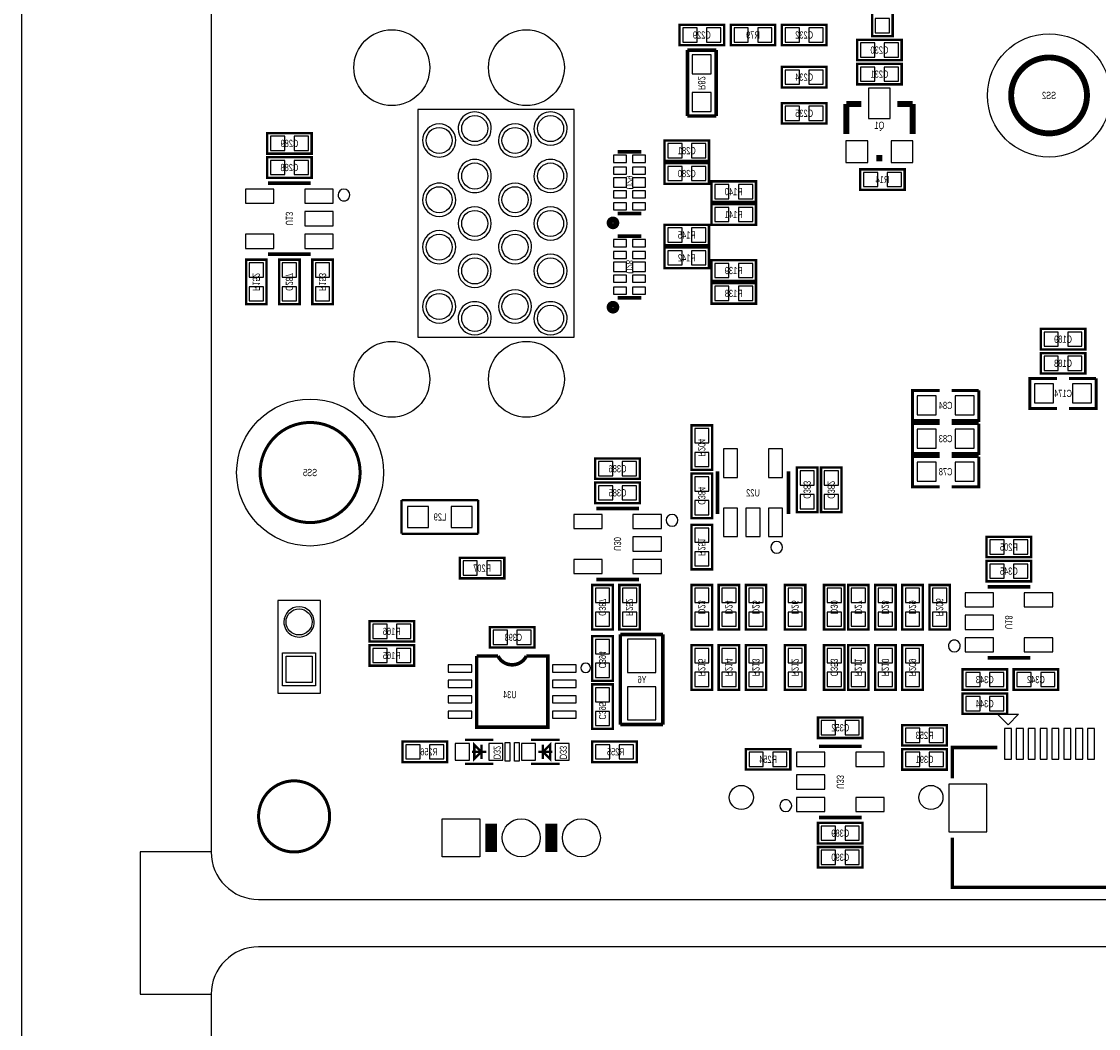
# Model space of a CAD drawing. Extents: x -8 to 119, y -73 to 71.
# Tile 2 of 8: x -8 to 37, y -5 to 37. Entities that reach past the tile are written whole.
import ezdxf
from ezdxf.enums import TextEntityAlignment as Align

# ---------------------------------------------------------------- set-up
doc = ezdxf.new("R2010")
doc.units = 0
for name, color, linetype in [('BG_OUTLINE', 12, 'CONTINUOUS'), ('PG_SILKSCREEN_BOTTOM', 150, 'CONTINUOUS'), ('PIN_BOTTOM', 202, 'CONTINUOUS'), ('RD_SILKSCREEN_BOTTOM', 122, 'CONTINUOUS')]:
    doc.layers.add(name, color=color, linetype=linetype)

msp = doc.modelspace()

# ---------------------------------------------------------------- linework, layer by layer
at = {"layer": 'BG_OUTLINE'}
msp.add_lwpolyline([(0, 68.999989), (-2.999994, 68.999989), (-2.999994, 70.999985), (-6.999986, 70.999985, 0.414214), (-7.999984, 69.999987), (-7.999984, -71.999983, 0.414214), (-6.999986, -72.999981), (-2.999994, -72.999981), (-2.999994, -70.999985), (0, -70.999985)], format="xyb", dxfattribs=at)
for points in [[(80.99999, 70.500011, 0.414212), (80.499991, 71.00001), (1.999996, 71.00001, 0.414215), (0, 68.999989), (0, 1.999996, 0.414212), (1.999996, 0), (109.000011, 0, 0.414212), (111.000007, 1.999996), (111.000007, 68.999989, 0.414214), (109.000011, 71.00001), (83.500011, 71.00001, 0.414213), (83.000012, 70.500011), (83.000012, 66.999993, -0.414217), (81.999988, 65.999995, -0.41421), (80.99999, 66.999993)], [(30.000016, -72.500007, 0.414212), (30.500015, -73.000006), (109.000011, -73.000006, 0.414215), (111.000007, -70.999985), (111.000007, -3.999992, 0.414212), (109.000011, -1.999996), (1.999996, -1.999996, 0.414212), (0, -3.999992), (0, -70.999985, 0.414214), (1.999996, -73.000006), (27.499996, -73.000006, 0.414213), (27.999995, -72.500007), (27.999995, -68.999989, -0.414217), (29.000018, -67.999991, -0.41421), (30.000016, -68.999989)]]:
    msp.add_lwpolyline(points, format="xyb", close=True, dxfattribs=at)
at = {"layer": 'BG_OUTLINE', "const_width": 0.127}
msp.add_lwpolyline([(4.99999, 3.499993, 0.999996), (2.000021, 3.500018, 1.000004), (4.99999, 3.499993)], format="xyb", dxfattribs=at)
msp.add_lwpolyline([(4.99999, 3.499993, 0.999996), (2.000021, 3.500018, 1.000004), (4.99999, 3.499993)], format="xyb", dxfattribs=at)
at = {"layer": 'BG_OUTLINE'}
msp.add_lwpolyline([(0, 1.999996), (-2.999994, 1.999996), (-2.999994, -3.999992), (0, -3.999992)], dxfattribs=at)
at = {"layer": 'PG_SILKSCREEN_BOTTOM'}
for points, const_width in [([(28.7528, 36.3982), (28.7528, 38.2778), (27.8892, 38.2778), (27.8892, 36.3982), (28.7528, 36.3982)], 0.1016), ([(21.6408, 36.8808), (19.7612, 36.8808), (19.7612, 36.0172), (21.6408, 36.0172), (21.6408, 36.8808)], 0.1016), ([(21.9202, 36.0172), (23.7998, 36.0172), (23.7998, 36.8808), (21.9202, 36.8808), (21.9202, 36.0172)], 0.1016), ([(24.0792, 36.0172), (25.9588, 36.0172), (25.9588, 36.8808), (24.0792, 36.8808), (24.0792, 36.0172)], 0.1016), ([(27.2542, 35.3822), (29.1338, 35.3822), (29.1338, 36.2458), (27.2542, 36.2458), (27.2542, 35.3822)], 0.1016), ([(21.3106, 35.814), (20.0914, 35.814)], 0.1524), ([(20.0914, 35.814), (20.0914, 33.0327)], 0.1524), ([(21.3106, 33.0327), (21.3106, 35.814)], 0.1524), ([(24.0792, 34.2392), (25.9588, 34.2392), (25.9588, 35.1028), (24.0792, 35.1028), (24.0792, 34.2392)], 0.1016), ([(27.2542, 34.3662), (29.1338, 34.3662), (29.1338, 35.2298), (27.2542, 35.2298), (27.2542, 34.3662)], 0.1016), ([(24.0792, 32.7152), (25.9588, 32.7152), (25.9588, 33.5788), (24.0792, 33.5788), (24.0792, 32.7152)], 0.1016), ([(27.432, 33.5407), (26.797, 33.5407)], 0.254), ([(26.797, 33.5407), (26.797, 32.2707)], 0.254), ([(28.956, 33.5407), (29.591, 33.5407)], 0.254), ([(29.591, 33.5407), (29.591, 32.2707)], 0.254), ([(20.0914, 33.0327), (21.3106, 33.0327)], 0.1524), ([(4.2418, 32.3088), (2.3622, 32.3088), (2.3622, 31.4452), (4.2418, 31.4452), (4.2418, 32.3088)], 0.1016), ([(19.1262, 31.1404), (21.0058, 31.1404), (21.0058, 32.004), (19.1262, 32.004), (19.1262, 31.1404)], 0.1016), ([(18.153126, 31.525972), (17.152874, 31.525972)], 0.150114), ([(28.321, 31.2547), (28.067, 31.2547)], 0.254), ([(4.2418, 31.2928), (2.3622, 31.2928), (2.3622, 30.4292), (4.2418, 30.4292), (4.2418, 31.2928)], 0.1016), ([(19.1262, 30.1752), (21.0058, 30.1752), (21.0058, 31.0388), (19.1262, 31.0388), (19.1262, 30.1752)], 0.1016), ([(29.2608, 30.7848), (27.3812, 30.7848), (27.3812, 29.9212), (29.2608, 29.9212), (29.2608, 30.7848)], 0.1016), ([(4.201998, 30.201997), (2.402002, 30.201997)], 0.150012), ([(21.1074, 29.4132), (22.987, 29.4132), (22.987, 30.2768), (21.1074, 30.2768), (21.1074, 29.4132)], 0.1016), ([(21.1074, 28.448), (22.987, 28.448), (22.987, 29.3116), (21.1074, 29.3116), (21.1074, 28.448)], 0.1016), ([(18.153126, 28.926028), (17.152874, 28.926028)], 0.150114), ([(19.1262, 27.5844), (21.0058, 27.5844), (21.0058, 28.448), (19.1262, 28.448), (19.1262, 27.5844)], 0.1016), ([(18.153126, 27.969972), (17.152874, 27.969972)], 0.150114), ([(2.402002, 27.202003), (4.201998, 27.202003)], 0.150012), ([(19.1262, 26.6192), (21.0058, 26.6192), (21.0058, 27.4828), (19.1262, 27.4828), (19.1262, 26.6192)], 0.1016), ([(2.3368, 25.0952), (2.3368, 26.9748), (1.4732, 26.9748), (1.4732, 25.0952), (2.3368, 25.0952)], 0.1016), ([(2.8702, 26.9748), (2.8702, 25.0952), (3.7338, 25.0952), (3.7338, 26.9748), (2.8702, 26.9748)], 0.1016), ([(4.2672, 26.9748), (4.2672, 25.0952), (5.1308, 25.0952), (5.1308, 26.9748), (4.2672, 26.9748)], 0.1016), ([(21.1074, 26.0858), (22.987, 26.0858), (22.987, 26.9494), (21.1074, 26.9494), (21.1074, 26.0858)], 0.1016), ([(21.1074, 25.119838), (22.987, 25.119838), (22.987, 25.983438), (21.1074, 25.983438), (21.1074, 25.119838)], 0.1016), ([(18.153126, 25.370028), (17.152874, 25.370028)], 0.150114), ([(36.8808, 24.0538), (35.0012, 24.0538), (35.0012, 23.1902), (36.8808, 23.1902), (36.8808, 24.0538)], 0.1016), ([(36.8808, 23.0378), (35.0012, 23.0378), (35.0012, 22.1742), (36.8808, 22.1742), (36.8808, 23.0378)], 0.1016), ([(35.687, 21.971), (34.544, 21.971), (34.544, 20.701), (35.687, 20.701)], 0.127), ([(36.195, 20.701), (37.338, 20.701), (37.338, 21.971)], 0.127), ([(37.338, 21.971), (36.195, 21.971)], 0.127), ([(30.734, 21.463), (29.591, 21.463), (29.591, 20.193), (30.734, 20.193)], 0.127), ([(31.242, 20.193), (32.385, 20.193), (32.385, 21.463)], 0.127), ([(32.385, 21.463), (31.242, 21.463)], 0.127), ([(20.2692, 19.9898), (20.2692, 18.1102), (21.1328, 18.1102), (21.1328, 19.9898), (20.2692, 19.9898)], 0.1016), ([(30.734, 20.066), (29.591, 20.066), (29.591, 18.796), (30.734, 18.796)], 0.127), ([(31.242, 18.796), (32.385, 18.796), (32.385, 20.066)], 0.127), ([(32.385, 20.066), (31.242, 20.066)], 0.127), ([(18.0848, 18.5928), (16.2052, 18.5928), (16.2052, 17.7292), (18.0848, 17.7292), (18.0848, 18.5928)], 0.1016), ([(30.734, 18.669), (29.591, 18.669), (29.591, 17.399), (30.734, 17.399)], 0.127), ([(31.242, 17.399), (32.385, 17.399), (32.385, 18.669)], 0.127), ([(32.385, 18.669), (31.242, 18.669)], 0.127), ([(25.5778, 16.3322), (25.5778, 18.2118), (24.7142, 18.2118), (24.7142, 16.3322), (25.5778, 16.3322)], 0.1016), ([(26.5938, 16.3322), (26.5938, 18.2118), (25.7302, 18.2118), (25.7302, 16.3322), (26.5938, 16.3322)], 0.1016), ([(20.2692, 17.9578), (20.2692, 16.0782), (21.1328, 16.0782), (21.1328, 17.9578), (20.2692, 17.9578)], 0.1016), ([(21.360003, 18.044998), (21.360003, 16.245002)], 0.150012), ([(24.359997, 16.245002), (24.359997, 18.044998)], 0.150012), ([(18.0848, 17.5768), (16.2052, 17.5768), (16.2052, 16.7132), (18.0848, 16.7132), (18.0848, 17.5768)], 0.1016), ([(11.270869, 16.8402), (8.032877, 16.8402)], 0.100076), ([(8.032877, 16.8402), (8.032877, 15.4178)], 0.100076), ([(11.270869, 15.4178), (11.270869, 16.8402)], 0.100076), ([(18.044998, 16.485997), (16.245002, 16.485997)], 0.150012), ([(8.032877, 15.4178), (11.270869, 15.4178)], 0.100076), ([(21.1328, 13.9192), (21.1328, 15.7988), (20.2692, 15.7988), (20.2692, 13.9192), (21.1328, 13.9192)], 0.1016), ([(32.7152, 14.4272), (34.5948, 14.4272), (34.5948, 15.2908), (32.7152, 15.2908), (32.7152, 14.4272)], 0.1016), ([(10.4902, 13.5382), (12.3698, 13.5382), (12.3698, 14.4018), (10.4902, 14.4018), (10.4902, 13.5382)], 0.1016), ([(34.5948, 14.2748), (32.7152, 14.2748), (32.7152, 13.4112), (34.5948, 13.4112), (34.5948, 14.2748)], 0.1016), ([(16.0782, 13.2588), (16.0782, 11.3792), (16.9418, 11.3792), (16.9418, 13.2588), (16.0782, 13.2588)], 0.1016), ([(16.245002, 13.486003), (18.044998, 13.486003)], 0.150012), ([(17.2212, 13.2588), (17.2212, 11.3792), (18.0848, 11.3792), (18.0848, 13.2588), (17.2212, 13.2588)], 0.1016), ([(20.2692, 13.2588), (20.2692, 11.3792), (21.1328, 11.3792), (21.1328, 13.2588), (20.2692, 13.2588)], 0.1016), ([(21.4122, 13.2588), (21.4122, 11.3792), (22.2758, 11.3792), (22.2758, 13.2588), (21.4122, 13.2588)], 0.1016), ([(22.5552, 13.2588), (22.5552, 11.3792), (23.4188, 11.3792), (23.4188, 13.2588), (22.5552, 13.2588)], 0.1016), ([(24.2062, 13.2588), (24.2062, 11.3792), (25.0698, 11.3792), (25.0698, 13.2588), (24.2062, 13.2588)], 0.1016), ([(25.8572, 13.2588), (25.8572, 11.3792), (26.7208, 11.3792), (26.7208, 13.2588), (25.8572, 13.2588)], 0.1016), ([(26.8732, 13.2588), (26.8732, 11.3792), (27.7368, 11.3792), (27.7368, 13.2588), (26.8732, 13.2588)], 0.1016), ([(28.0162, 13.2588), (28.0162, 11.3792), (28.8798, 11.3792), (28.8798, 13.2588), (28.0162, 13.2588)], 0.1016), ([(29.1592, 13.2588), (29.1592, 11.3792), (30.0228, 11.3792), (30.0228, 13.2588), (29.1592, 13.2588)], 0.1016), ([(30.3022, 13.2588), (30.3022, 11.3792), (31.1658, 11.3792), (31.1658, 13.2588), (30.3022, 13.2588)], 0.1016), ([(34.554998, 13.183997), (32.755002, 13.183997)], 0.150012), ([(8.5598, 11.7348), (6.6802, 11.7348), (6.6802, 10.8712), (8.5598, 10.8712), (8.5598, 11.7348)], 0.1016), ([(11.7602, 10.6172), (13.6398, 10.6172), (13.6398, 11.4808), (11.7602, 11.4808), (11.7602, 10.6172)], 0.1016), ([(16.9418, 9.2202), (16.9418, 11.0998), (16.0782, 11.0998), (16.0782, 9.2202), (16.9418, 9.2202)], 0.1016), ([(19.06016, 11.17092), (17.26184, 11.17092)], 0.14986), ([(17.26184, 11.17092), (17.26184, 7.37108)], 0.14986), ([(19.06016, 7.37108), (19.06016, 11.17092)], 0.14986), ([(8.5598, 10.7188), (6.6802, 10.7188), (6.6802, 9.8552), (8.5598, 9.8552), (8.5598, 10.7188)], 0.1016), ([(21.1328, 8.8392), (21.1328, 10.7188), (20.2692, 10.7188), (20.2692, 8.8392), (21.1328, 8.8392)], 0.1016), ([(22.2758, 8.8392), (22.2758, 10.7188), (21.4122, 10.7188), (21.4122, 8.8392), (22.2758, 8.8392)], 0.1016), ([(23.4188, 8.8392), (23.4188, 10.7188), (22.5552, 10.7188), (22.5552, 8.8392), (23.4188, 8.8392)], 0.1016), ([(25.0698, 8.8392), (25.0698, 10.7188), (24.2062, 10.7188), (24.2062, 8.8392), (25.0698, 8.8392)], 0.1016), ([(25.8572, 10.7188), (25.8572, 8.8392), (26.7208, 8.8392), (26.7208, 10.7188), (25.8572, 10.7188)], 0.1016), ([(27.7368, 8.8392), (27.7368, 10.7188), (26.8732, 10.7188), (26.8732, 8.8392), (27.7368, 8.8392)], 0.1016), ([(28.8798, 8.8392), (28.8798, 10.7188), (28.0162, 10.7188), (28.0162, 8.8392), (28.8798, 8.8392)], 0.1016), ([(30.0228, 8.8392), (30.0228, 10.7188), (29.1592, 10.7188), (29.1592, 8.8392), (30.0228, 8.8392)], 0.1016), ([(11.200003, 10.262997), (11.200003, 7.263003), (14.199997, 7.263003), (14.199997, 10.262997), (13.299999, 10.262997)], 0.150012), ([(12.100001, 10.262997), (11.200003, 10.262997)], 0.150012), ([(32.755002, 10.184003), (34.554998, 10.184003)], 0.150012), ([(33.5788, 9.7028), (31.6992, 9.7028), (31.6992, 8.8392), (33.5788, 8.8392), (33.5788, 9.7028)], 0.1016), ([(33.8582, 8.8392), (35.7378, 8.8392), (35.7378, 9.7028), (33.8582, 9.7028), (33.8582, 8.8392)], 0.1016), ([(16.0782, 9.0678), (16.0782, 7.1882), (16.9418, 7.1882), (16.9418, 9.0678), (16.0782, 9.0678)], 0.1016), ([(33.5788, 8.6868), (31.6992, 8.6868), (31.6992, 7.8232), (33.5788, 7.8232), (33.5788, 8.6868)], 0.1016), ([(17.26184, 7.37108), (19.06016, 7.37108)], 0.14986), ([(25.6032, 6.8072), (27.4828, 6.8072), (27.4828, 7.6708), (25.6032, 7.6708), (25.6032, 6.8072)], 0.1016), ([(31.0388, 7.350811), (29.1592, 7.350811), (29.1592, 6.487211), (31.0388, 6.487211), (31.0388, 7.350811)], 0.1016), ([(8.0772, 5.7912), (9.9568, 5.7912), (9.9568, 6.6548), (8.0772, 6.6548), (8.0772, 5.7912)], 0.1016), ([(11.902999, 6.722999), (10.703001, 6.722999)], 0.1), ([(11.103, 6.522999), (11.403, 6.223), (11.103, 5.923001), (11.103, 6.522999)], 0.1), ([(11.403, 6.522999), (11.403, 5.923001)], 0.1), ([(13.497001, 6.722999), (14.696999, 6.722999)], 0.1), ([(14.297, 5.923001), (13.997, 6.223), (14.297, 6.522999), (14.297, 5.923001)], 0.1), ([(13.997, 5.923001), (13.997, 6.522999)], 0.1), ([(17.9578, 6.6548), (16.0782, 6.6548), (16.0782, 5.7912), (17.9578, 5.7912), (17.9578, 6.6548)], 0.1016), ([(24.4348, 6.339789), (22.5552, 6.339789), (22.5552, 5.476189), (24.4348, 5.476189), (24.4348, 6.339789)], 0.1016), ([(27.442998, 6.452997), (25.643002, 6.452997)], 0.150012), ([(29.1592, 5.471211), (31.0388, 5.471211), (31.0388, 6.334811), (29.1592, 6.334811), (29.1592, 5.471211)], 0.1016), ([(31.270042, 5.108042), (31.270042, 6.408039), (33.170063, 6.408039)], 0.150012), ([(11.602999, 6.223), (11.003001, 6.223)], 0.1), ([(13.797001, 6.223), (14.396999, 6.223)], 0.1), ([(11.902999, 5.723001), (10.703001, 5.723001)], 0.1), ([(13.497001, 5.723001), (14.696999, 5.723001)], 0.1), ([(11.811, 3.199994), (11.811, 1.999996)], 0.499999), ([(14.351, 3.199994), (14.351, 1.999996)], 0.499999), ([(25.6032, 2.3622), (27.4828, 2.3622), (27.4828, 3.2258), (25.6032, 3.2258), (25.6032, 2.3622)], 0.1016), ([(25.643002, 3.453003), (27.442998, 3.453003)], 0.150012), ([(31.270042, 2.608047), (31.270042, 0.508051), (47.47006, 0.508051), (47.47006, 2.608047)], 0.150012), ([(25.6032, 1.3462), (27.4828, 1.3462), (27.4828, 2.2098), (25.6032, 2.2098), (25.6032, 1.3462)], 0.1016)]:
    msp.add_lwpolyline(points, dxfattribs=dict(at, const_width=const_width))
for points, const_width in [([(36.951412, 33.899704, 1.000004), (33.751418, 33.899704, 0.999996), (36.951412, 33.899704)], 0.250012), ([(17.094454, 28.526003, 0.999976), (16.811549, 28.526003, 1.000024), (17.094454, 28.526003)], 0.249936), ([(17.094454, 24.970003, 0.999976), (16.811549, 24.970003, 1.000024), (17.094454, 24.970003)], 0.249936), ([(6.285001, 17.999989, 1), (2.06502, 17.999989, 1), (6.285001, 17.999989)], 0.127), ([(12.100001, 10.262997, 0.618031), (13.299999, 10.262997)], 0.150012)]:
    msp.add_lwpolyline(points, format="xyb", dxfattribs=dict(at, const_width=const_width))
for points in [[(15.32067, 33.301102), (8.720684, 33.301102), (8.720684, 23.701121), (15.32067, 23.701121)], [(2.807894, 8.700008), (4.60789, 8.700008), (4.60789, 12.6), (2.807894, 12.6)], [(4.407891, 10.400005), (4.407891, 9.000007), (3.007893, 9.000007), (3.007893, 10.400005)], [(33.171054, 7.808036), (34.069045, 7.808036), (33.62005, 7.35904)], [(12.602997, 6.622999), (12.602997, 5.823001), (12.402998, 5.823001), (12.402998, 6.622999)], [(12.797003, 5.823001), (12.797003, 6.622999), (12.997002, 6.622999), (12.997002, 5.823001)]]:
    msp.add_lwpolyline(points, close=True, dxfattribs=at)
for points in [[(11.820677, 32.501103, 1), (10.42068, 32.501119, 1)], [(15.020773, 32.501103, 1), (13.620785, 32.501119, 1)], [(10.320782, 32.001206, 1), (8.920776, 32.001217, 1)], [(13.520674, 32.001206, 1), (12.120684, 32.001217, 1)], [(11.820677, 30.501107, 1), (10.42068, 30.501115, 1)], [(15.020773, 30.501107, 1), (13.620785, 30.501115, 1)], [(10.320782, 29.501414, 1), (8.920776, 29.501409, 1)], [(13.520674, 29.501414, 1), (12.120684, 29.501409, 1)], [(5.851982, 29.701998, 1), (5.352018, 29.702002, 1)], [(11.820677, 28.501111, 1), (10.42068, 28.501111, 1)], [(15.020773, 28.501111, 1), (13.620785, 28.501111, 1)], [(10.320782, 27.501418, 1), (8.920776, 27.501405, 1)], [(13.520674, 27.501418, 1), (12.120684, 27.501405, 1)], [(11.820677, 26.501115, 1), (10.42068, 26.501107, 1)], [(15.020773, 26.501115, 1), (13.620785, 26.501107, 1)], [(10.320782, 25.00122, 1), (8.920776, 25.001203, 1)], [(13.520674, 25.00122, 1), (12.120684, 25.001203, 1)], [(11.820677, 24.501119, 1), (10.42068, 24.501103, 1)], [(15.020773, 24.501119, 1), (13.620785, 24.501103, 1)], [(19.694982, 15.985998, 1), (19.195018, 15.986002, 1)], [(24.109985, 14.845005, 1), (23.610015, 14.844995, 1)], [(4.348201, 11.700002, 1), (3.067583, 11.700006, 1)], [(31.604991, 10.684002, 1), (31.105009, 10.683998, 1)], [(15.999993, 9.762998, 1), (15.600007, 9.763002, 1)], [(24.492991, 3.953002, 1), (23.993009, 3.952998, 1)]]:
    msp.add_lwpolyline(points, format="xyb", close=True, dxfattribs=at)
at = {"layer": 'PIN_BOTTOM'}
for points in [[(28.021305, 36.538433), (28.620695, 36.538433), (28.620695, 37.137823), (28.021305, 37.137823)], [(20.500823, 36.149305), (20.500823, 36.748695), (19.901433, 36.748695), (19.901433, 36.149305)], [(21.500567, 36.149305), (21.500567, 36.748695), (20.901177, 36.748695), (20.901177, 36.149305)], [(22.060433, 36.748695), (22.060433, 36.149305), (22.659823, 36.149305), (22.659823, 36.748695)], [(23.060177, 36.748695), (23.060177, 36.149305), (23.659567, 36.149305), (23.659567, 36.748695)], [(24.219433, 36.748695), (24.219433, 36.149305), (24.818823, 36.149305), (24.818823, 36.748695)], [(25.219177, 36.748695), (25.219177, 36.149305), (25.818567, 36.149305), (25.818567, 36.748695)], [(27.394433, 36.113695), (27.394433, 35.514305), (27.993823, 35.514305), (27.993823, 36.113695)], [(28.394177, 36.113695), (28.394177, 35.514305), (28.993567, 35.514305), (28.993567, 36.113695)], [(20.30095, 34.81705), (21.10105, 34.81705), (21.10105, 35.61715), (20.30095, 35.61715)], [(27.394433, 35.097695), (27.394433, 34.498305), (27.993823, 34.498305), (27.993823, 35.097695)], [(28.394177, 35.097695), (28.394177, 34.498305), (28.993567, 34.498305), (28.993567, 35.097695)], [(24.219433, 34.970695), (24.219433, 34.371305), (24.818823, 34.371305), (24.818823, 34.970695)], [(25.219177, 34.970695), (25.219177, 34.371305), (25.818567, 34.371305), (25.818567, 34.970695)], [(28.6512, 32.9311), (28.6512, 34.2011), (27.7368, 34.2011), (27.7368, 32.9311)], [(20.30095, 33.21685), (21.10105, 33.21685), (21.10105, 34.01695), (20.30095, 34.01695)], [(24.219433, 33.446695), (24.219433, 32.847305), (24.818823, 32.847305), (24.818823, 33.446695)], [(25.219177, 33.446695), (25.219177, 32.847305), (25.818567, 32.847305), (25.818567, 33.446695)], [(3.101823, 31.577305), (3.101823, 32.176695), (2.502433, 32.176695), (2.502433, 31.577305)], [(4.101567, 31.577305), (4.101567, 32.176695), (3.502177, 32.176695), (3.502177, 31.577305)], [(19.266433, 31.871895), (19.266433, 31.272505), (19.865823, 31.272505), (19.865823, 31.871895)], [(20.266177, 31.871895), (20.266177, 31.272505), (20.865567, 31.272505), (20.865567, 31.871895)], [(27.6987, 31.0769), (27.6987, 31.9913), (26.7843, 31.9913), (26.7843, 31.0769)], [(29.6037, 31.0769), (29.6037, 31.9913), (28.6893, 31.9913), (28.6893, 31.0769)], [(16.977995, 31.075998), (17.527905, 31.075998), (17.527905, 31.375998), (16.977995, 31.375998)], [(17.778095, 31.075998), (18.328005, 31.075998), (18.328005, 31.375998), (17.778095, 31.375998)], [(3.101823, 30.561305), (3.101823, 31.160695), (2.502433, 31.160695), (2.502433, 30.561305)], [(4.101567, 30.561305), (4.101567, 31.160695), (3.502177, 31.160695), (3.502177, 30.561305)], [(19.266433, 30.906695), (19.266433, 30.307305), (19.865823, 30.307305), (19.865823, 30.906695)], [(20.266177, 30.906695), (20.266177, 30.307305), (20.865567, 30.307305), (20.865567, 30.906695)], [(16.977995, 30.576126), (17.527905, 30.576126), (17.527905, 30.876126), (16.977995, 30.876126)], [(17.778095, 30.576126), (18.328005, 30.576126), (18.328005, 30.876126), (17.778095, 30.876126)], [(28.120823, 30.053305), (28.120823, 30.652695), (27.521433, 30.652695), (27.521433, 30.053305)], [(29.120567, 30.053305), (29.120567, 30.652695), (28.521177, 30.652695), (28.521177, 30.053305)], [(16.977995, 30.026), (17.527905, 30.026), (17.527905, 30.426), (16.977995, 30.426)], [(17.778095, 30.026), (18.328005, 30.026), (18.328005, 30.426), (17.778095, 30.426)], [(21.247633, 30.144695), (21.247633, 29.545305), (21.847023, 29.545305), (21.847023, 30.144695)], [(22.247377, 30.144695), (22.247377, 29.545305), (22.846767, 29.545305), (22.846767, 30.144695)], [(2.651442, 29.951705), (1.452537, 29.951705), (1.452537, 29.352316), (2.651442, 29.352316)], [(5.151463, 29.951705), (3.952558, 29.951705), (3.952558, 29.352316), (5.151463, 29.352316)], [(16.977995, 29.575874), (17.527905, 29.575874), (17.527905, 29.875874), (16.977995, 29.875874)], [(17.778095, 29.575874), (18.328005, 29.575874), (18.328005, 29.875874), (17.778095, 29.875874)], [(16.977995, 29.076002), (17.527905, 29.076002), (17.527905, 29.376002), (16.977995, 29.376002)], [(17.778095, 29.076002), (18.328005, 29.076002), (18.328005, 29.376002), (17.778095, 29.376002)], [(21.247633, 29.179495), (21.247633, 28.580105), (21.847023, 28.580105), (21.847023, 29.179495)], [(22.247377, 29.179495), (22.247377, 28.580105), (22.846767, 28.580105), (22.846767, 29.179495)], [(5.151463, 29.001695), (3.952558, 29.001695), (3.952558, 28.402305), (5.151463, 28.402305)], [(19.266433, 28.315895), (19.266433, 27.716505), (19.865823, 27.716505), (19.865823, 28.315895)], [(20.266177, 28.315895), (20.266177, 27.716505), (20.865567, 27.716505), (20.865567, 28.315895)], [(2.651442, 28.051684), (1.452537, 28.051684), (1.452537, 27.452295), (2.651442, 27.452295)], [(5.151463, 28.051684), (3.952558, 28.051684), (3.952558, 27.452295), (5.151463, 27.452295)], [(16.977995, 27.519998), (17.527905, 27.519998), (17.527905, 27.819998), (16.977995, 27.819998)], [(17.778095, 27.519998), (18.328005, 27.519998), (18.328005, 27.819998), (17.778095, 27.819998)], [(16.977995, 27.020126), (17.527905, 27.020126), (17.527905, 27.320126), (16.977995, 27.320126)], [(17.778095, 27.020126), (18.328005, 27.020126), (18.328005, 27.320126), (17.778095, 27.320126)], [(19.266433, 27.350695), (19.266433, 26.751305), (19.865823, 26.751305), (19.865823, 27.350695)], [(20.266177, 27.350695), (20.266177, 26.751305), (20.865567, 26.751305), (20.865567, 27.350695)], [(1.605305, 26.235177), (2.204695, 26.235177), (2.204695, 26.834567), (1.605305, 26.834567)], [(3.601695, 26.834567), (3.002305, 26.834567), (3.002305, 26.235177), (3.601695, 26.235177)], [(4.998695, 26.834567), (4.399305, 26.834567), (4.399305, 26.235177), (4.998695, 26.235177)], [(16.977995, 26.47), (17.527905, 26.47), (17.527905, 26.87), (16.977995, 26.87)], [(17.778095, 26.47), (18.328005, 26.47), (18.328005, 26.87), (17.778095, 26.87)], [(21.247633, 26.817295), (21.247633, 26.217905), (21.847023, 26.217905), (21.847023, 26.817295)], [(22.247377, 26.817295), (22.247377, 26.217905), (22.846767, 26.217905), (22.846767, 26.817295)], [(16.977995, 26.019874), (17.527905, 26.019874), (17.527905, 26.319874), (16.977995, 26.319874)], [(17.778095, 26.019874), (18.328005, 26.019874), (18.328005, 26.319874), (17.778095, 26.319874)], [(1.605305, 25.235433), (2.204695, 25.235433), (2.204695, 25.834823), (1.605305, 25.834823)], [(3.601695, 25.834823), (3.002305, 25.834823), (3.002305, 25.235433), (3.601695, 25.235433)], [(4.998695, 25.834823), (4.399305, 25.834823), (4.399305, 25.235433), (4.998695, 25.235433)], [(16.977995, 25.520002), (17.527905, 25.520002), (17.527905, 25.820002), (16.977995, 25.820002)], [(17.778095, 25.520002), (18.328005, 25.520002), (18.328005, 25.820002), (17.778095, 25.820002)], [(21.247633, 25.851333), (21.247633, 25.251943), (21.847023, 25.251943), (21.847023, 25.851333)], [(22.247377, 25.851333), (22.247377, 25.251943), (22.846767, 25.251943), (22.846767, 25.851333)], [(35.740823, 23.322305), (35.740823, 23.921695), (35.141433, 23.921695), (35.141433, 23.322305)], [(36.740567, 23.322305), (36.740567, 23.921695), (36.141177, 23.921695), (36.141177, 23.322305)], [(35.740823, 22.306305), (35.740823, 22.905695), (35.141433, 22.905695), (35.141433, 22.306305)], [(36.740567, 22.306305), (36.740567, 22.905695), (36.141177, 22.905695), (36.141177, 22.306305)], [(35.54095, 20.93595), (35.54095, 21.73605), (34.74085, 21.73605), (34.74085, 20.93595)], [(37.14115, 20.93595), (37.14115, 21.73605), (36.34105, 21.73605), (36.34105, 20.93595)], [(30.58795, 20.42795), (30.58795, 21.22805), (29.78785, 21.22805), (29.78785, 20.42795)], [(32.18815, 20.42795), (32.18815, 21.22805), (31.38805, 21.22805), (31.38805, 20.42795)], [(21.000695, 19.849567), (20.401305, 19.849567), (20.401305, 19.250177), (21.000695, 19.250177)], [(30.58795, 19.03095), (30.58795, 19.83105), (29.78785, 19.83105), (29.78785, 19.03095)], [(32.18815, 19.03095), (32.18815, 19.83105), (31.38805, 19.83105), (31.38805, 19.03095)], [(21.000695, 18.849823), (20.401305, 18.849823), (20.401305, 18.250433), (21.000695, 18.250433)], [(22.209684, 17.795545), (22.209684, 18.99445), (21.610295, 18.99445), (21.610295, 17.795545)], [(24.109705, 17.795545), (24.109705, 18.99445), (23.510316, 18.99445), (23.510316, 17.795545)], [(16.944823, 17.861305), (16.944823, 18.460695), (16.345433, 18.460695), (16.345433, 17.861305)], [(17.944567, 17.861305), (17.944567, 18.460695), (17.345177, 18.460695), (17.345177, 17.861305)], [(30.58795, 17.63395), (30.58795, 18.43405), (29.78785, 18.43405), (29.78785, 17.63395)], [(32.18815, 17.63395), (32.18815, 18.43405), (31.38805, 18.43405), (31.38805, 17.63395)], [(21.000695, 17.817567), (20.401305, 17.817567), (20.401305, 17.218177), (21.000695, 17.218177)], [(24.846305, 17.472177), (25.445695, 17.472177), (25.445695, 18.071567), (24.846305, 18.071567)], [(25.862305, 17.472177), (26.461695, 17.472177), (26.461695, 18.071567), (25.862305, 18.071567)], [(16.944823, 16.845305), (16.944823, 17.444695), (16.345433, 17.444695), (16.345433, 16.845305)], [(17.944567, 16.845305), (17.944567, 17.444695), (17.345177, 17.444695), (17.345177, 16.845305)], [(21.000695, 16.817823), (20.401305, 16.817823), (20.401305, 16.218433), (21.000695, 16.218433)], [(24.846305, 16.472433), (25.445695, 16.472433), (25.445695, 17.071823), (24.846305, 17.071823)], [(25.862305, 16.472433), (26.461695, 16.472433), (26.461695, 17.071823), (25.862305, 17.071823)], [(9.175877, 15.6845), (9.175877, 16.5735), (8.286877, 16.5735), (8.286877, 15.6845)], [(11.017123, 15.6845), (11.017123, 16.5735), (10.128123, 16.5735), (10.128123, 15.6845)], [(22.209684, 15.295524), (22.209684, 16.49443), (21.610295, 16.49443), (21.610295, 15.295524)], [(23.159695, 15.295524), (23.159695, 16.49443), (22.560305, 16.49443), (22.560305, 15.295524)], [(24.109705, 15.295524), (24.109705, 16.49443), (23.510316, 16.49443), (23.510316, 15.295524)], [(16.494443, 16.235705), (15.295537, 16.235705), (15.295537, 15.636316), (16.494443, 15.636316)], [(18.994463, 16.235705), (17.795557, 16.235705), (17.795557, 15.636316), (18.994463, 15.636316)], [(20.401305, 15.059177), (21.000695, 15.059177), (21.000695, 15.658567), (20.401305, 15.658567)], [(18.994463, 15.285695), (17.795557, 15.285695), (17.795557, 14.686305), (18.994463, 14.686305)], [(32.855433, 15.158695), (32.855433, 14.559305), (33.454823, 14.559305), (33.454823, 15.158695)], [(33.855177, 15.158695), (33.855177, 14.559305), (34.454567, 14.559305), (34.454567, 15.158695)], [(20.401305, 14.059433), (21.000695, 14.059433), (21.000695, 14.658823), (20.401305, 14.658823)], [(10.630433, 14.269695), (10.630433, 13.670305), (11.229823, 13.670305), (11.229823, 14.269695)], [(11.630177, 14.269695), (11.630177, 13.670305), (12.229567, 13.670305), (12.229567, 14.269695)], [(16.494443, 14.335684), (15.295537, 14.335684), (15.295537, 13.736295), (16.494443, 13.736295)], [(18.994463, 14.335684), (17.795557, 14.335684), (17.795557, 13.736295), (18.994463, 13.736295)], [(33.454823, 13.543305), (33.454823, 14.142695), (32.855433, 14.142695), (32.855433, 13.543305)], [(34.454567, 13.543305), (34.454567, 14.142695), (33.855177, 14.142695), (33.855177, 13.543305)], [(16.809695, 13.118567), (16.210305, 13.118567), (16.210305, 12.519177), (16.809695, 12.519177)], [(17.952695, 13.118567), (17.353305, 13.118567), (17.353305, 12.519177), (17.952695, 12.519177)], [(21.000695, 13.118567), (20.401305, 13.118567), (20.401305, 12.519177), (21.000695, 12.519177)], [(22.143695, 13.118567), (21.544305, 13.118567), (21.544305, 12.519177), (22.143695, 12.519177)], [(23.286695, 13.118567), (22.687305, 13.118567), (22.687305, 12.519177), (23.286695, 12.519177)], [(24.937695, 13.118567), (24.338305, 13.118567), (24.338305, 12.519177), (24.937695, 12.519177)], [(26.588695, 13.118567), (25.989305, 13.118567), (25.989305, 12.519177), (26.588695, 12.519177)], [(27.604695, 13.118567), (27.005305, 13.118567), (27.005305, 12.519177), (27.604695, 12.519177)], [(28.747695, 13.118567), (28.148305, 13.118567), (28.148305, 12.519177), (28.747695, 12.519177)], [(29.890695, 13.118567), (29.291305, 13.118567), (29.291305, 12.519177), (29.890695, 12.519177)], [(31.033695, 13.118567), (30.434305, 13.118567), (30.434305, 12.519177), (31.033695, 12.519177)], [(31.805537, 12.334316), (33.004443, 12.334316), (33.004443, 12.933705), (31.805537, 12.933705)], [(34.305557, 12.334316), (35.504463, 12.334316), (35.504463, 12.933705), (34.305557, 12.933705)], [(16.809695, 12.118823), (16.210305, 12.118823), (16.210305, 11.519433), (16.809695, 11.519433)], [(17.952695, 12.118823), (17.353305, 12.118823), (17.353305, 11.519433), (17.952695, 11.519433)], [(21.000695, 12.118823), (20.401305, 12.118823), (20.401305, 11.519433), (21.000695, 11.519433)], [(22.143695, 12.118823), (21.544305, 12.118823), (21.544305, 11.519433), (22.143695, 11.519433)], [(23.286695, 12.118823), (22.687305, 12.118823), (22.687305, 11.519433), (23.286695, 11.519433)], [(24.937695, 12.118823), (24.338305, 12.118823), (24.338305, 11.519433), (24.937695, 11.519433)], [(26.588695, 12.118823), (25.989305, 12.118823), (25.989305, 11.519433), (26.588695, 11.519433)], [(27.604695, 12.118823), (27.005305, 12.118823), (27.005305, 11.519433), (27.604695, 11.519433)], [(28.747695, 12.118823), (28.148305, 12.118823), (28.148305, 11.519433), (28.747695, 11.519433)], [(29.890695, 12.118823), (29.291305, 12.118823), (29.291305, 11.519433), (29.890695, 11.519433)], [(31.033695, 12.118823), (30.434305, 12.118823), (30.434305, 11.519433), (31.033695, 11.519433)], [(31.805537, 11.384305), (33.004443, 11.384305), (33.004443, 11.983695), (31.805537, 11.983695)], [(7.419823, 11.003305), (7.419823, 11.602695), (6.820433, 11.602695), (6.820433, 11.003305)], [(8.419567, 11.003305), (8.419567, 11.602695), (7.820177, 11.602695), (7.820177, 11.003305)], [(11.900433, 11.348695), (11.900433, 10.749305), (12.499823, 10.749305), (12.499823, 11.348695)], [(12.900177, 11.348695), (12.900177, 10.749305), (13.499567, 10.749305), (13.499567, 11.348695)], [(16.210305, 10.360177), (16.809695, 10.360177), (16.809695, 10.959567), (16.210305, 10.959567)], [(18.760948, 10.971759), (17.561052, 10.971759), (17.561052, 9.571761), (18.760948, 9.571761)], [(31.805537, 10.434295), (33.004443, 10.434295), (33.004443, 11.033684), (31.805537, 11.033684)], [(34.305557, 10.434295), (35.504463, 10.434295), (35.504463, 11.033684), (34.305557, 11.033684)], [(7.419823, 9.987305), (7.419823, 10.586695), (6.820433, 10.586695), (6.820433, 9.987305)], [(8.419567, 9.987305), (8.419567, 10.586695), (7.820177, 10.586695), (7.820177, 9.987305)], [(20.401305, 9.979177), (21.000695, 9.979177), (21.000695, 10.578567), (20.401305, 10.578567)], [(21.544305, 9.979177), (22.143695, 9.979177), (22.143695, 10.578567), (21.544305, 10.578567)], [(22.687305, 9.979177), (23.286695, 9.979177), (23.286695, 10.578567), (22.687305, 10.578567)], [(24.338305, 9.979177), (24.937695, 9.979177), (24.937695, 10.578567), (24.338305, 10.578567)], [(26.588695, 10.578567), (25.989305, 10.578567), (25.989305, 9.979177), (26.588695, 9.979177)], [(27.005305, 9.979177), (27.604695, 9.979177), (27.604695, 10.578567), (27.005305, 10.578567)], [(28.148305, 9.979177), (28.747695, 9.979177), (28.747695, 10.578567), (28.148305, 10.578567)], [(29.291305, 9.979177), (29.890695, 9.979177), (29.890695, 10.578567), (29.291305, 10.578567)], [(4.257891, 9.150007), (3.157893, 9.150007), (3.157893, 10.250005), (4.257891, 10.250005)], [(11.000003, 9.888004), (10.000005, 9.888004), (10.000005, 9.588005), (11.000003, 9.588005)], [(15.399995, 9.888004), (14.399997, 9.888004), (14.399997, 9.588005), (15.399995, 9.588005)], [(16.210305, 9.360433), (16.809695, 9.360433), (16.809695, 9.959823), (16.210305, 9.959823)], [(20.401305, 8.979433), (21.000695, 8.979433), (21.000695, 9.578823), (20.401305, 9.578823)], [(21.544305, 8.979433), (22.143695, 8.979433), (22.143695, 9.578823), (21.544305, 9.578823)], [(22.687305, 8.979433), (23.286695, 8.979433), (23.286695, 9.578823), (22.687305, 9.578823)], [(24.338305, 8.979433), (24.937695, 8.979433), (24.937695, 9.578823), (24.338305, 9.578823)], [(26.588695, 9.578823), (25.989305, 9.578823), (25.989305, 8.979433), (26.588695, 8.979433)], [(27.005305, 8.979433), (27.604695, 8.979433), (27.604695, 9.578823), (27.005305, 9.578823)], [(28.148305, 8.979433), (28.747695, 8.979433), (28.747695, 9.578823), (28.148305, 9.578823)], [(29.291305, 8.979433), (29.890695, 8.979433), (29.890695, 9.578823), (29.291305, 9.578823)], [(32.438823, 8.971305), (32.438823, 9.570695), (31.839433, 9.570695), (31.839433, 8.971305)], [(33.438567, 8.971305), (33.438567, 9.570695), (32.839177, 9.570695), (32.839177, 8.971305)], [(33.998433, 9.570695), (33.998433, 8.971305), (34.597823, 8.971305), (34.597823, 9.570695)], [(34.998177, 9.570695), (34.998177, 8.971305), (35.597567, 8.971305), (35.597567, 9.570695)], [(11.000003, 9.237993), (10.000005, 9.237993), (10.000005, 8.937993), (11.000003, 8.937993)], [(15.399995, 9.237993), (14.399997, 9.237993), (14.399997, 8.937993), (15.399995, 8.937993)], [(16.809695, 8.927567), (16.210305, 8.927567), (16.210305, 8.328177), (16.809695, 8.328177)], [(18.760948, 8.970239), (17.561052, 8.970239), (17.561052, 7.570241), (18.760948, 7.570241)], [(11.000003, 8.588007), (10.000005, 8.588007), (10.000005, 8.288007), (11.000003, 8.288007)], [(15.399995, 8.588007), (14.399997, 8.588007), (14.399997, 8.288007), (15.399995, 8.288007)], [(32.438823, 7.955305), (32.438823, 8.554695), (31.839433, 8.554695), (31.839433, 7.955305)], [(33.438567, 7.955305), (33.438567, 8.554695), (32.839177, 8.554695), (32.839177, 7.955305)], [(11.000003, 7.937995), (10.000005, 7.937995), (10.000005, 7.637996), (11.000003, 7.637996)], [(15.399995, 7.937995), (14.399997, 7.937995), (14.399997, 7.637996), (15.399995, 7.637996)], [(16.809695, 7.927823), (16.210305, 7.927823), (16.210305, 7.328433), (16.809695, 7.328433)], [(25.743433, 7.538695), (25.743433, 6.939305), (26.342823, 6.939305), (26.342823, 7.538695)], [(26.743177, 7.538695), (26.743177, 6.939305), (27.342567, 6.939305), (27.342567, 7.538695)], [(29.898823, 6.619316), (29.898823, 7.218705), (29.299433, 7.218705), (29.299433, 6.619316)], [(30.898567, 6.619316), (30.898567, 7.218705), (30.299177, 7.218705), (30.299177, 6.619316)], [(33.47005, 7.209041), (33.47005, 5.909043), (33.770049, 5.909043), (33.770049, 7.209041)], [(33.970049, 7.209041), (33.970049, 5.909043), (34.270048, 5.909043), (34.270048, 7.209041)], [(34.470048, 7.209041), (34.470048, 5.909043), (34.770047, 5.909043), (34.770047, 7.209041)], [(34.970047, 7.209041), (34.970047, 5.909043), (35.270046, 5.909043), (35.270046, 7.209041)], [(35.470046, 7.209041), (35.470046, 5.909043), (35.770045, 5.909043), (35.770045, 7.209041)], [(35.970045, 7.209041), (35.970045, 5.909043), (36.270044, 5.909043), (36.270044, 7.209041)], [(36.470044, 7.209041), (36.470044, 5.909043), (36.770043, 5.909043), (36.770043, 7.209041)], [(36.970043, 7.209041), (36.970043, 5.909043), (37.270042, 5.909043), (37.270042, 7.209041)], [(8.217433, 6.522695), (8.217433, 5.923305), (8.816823, 5.923305), (8.816823, 6.522695)], [(9.217177, 6.522695), (9.217177, 5.923305), (9.816567, 5.923305), (9.816567, 6.522695)], [(10.892993, 5.872988), (10.892993, 6.572987), (10.292994, 6.572987), (10.292994, 5.872988)], [(12.313006, 5.872988), (12.313006, 6.572987), (11.713007, 6.572987), (11.713007, 5.872988)], [(13.086994, 6.572999), (13.086994, 5.873001), (13.686993, 5.873001), (13.686993, 6.572999)], [(14.507007, 6.572999), (14.507007, 5.873001), (15.107006, 5.873001), (15.107006, 6.572999)], [(16.817823, 5.923305), (16.817823, 6.522695), (16.218433, 6.522695), (16.218433, 5.923305)], [(17.817567, 5.923305), (17.817567, 6.522695), (17.218177, 6.522695), (17.218177, 5.923305)], [(23.294823, 5.608295), (23.294823, 6.207684), (22.695433, 6.207684), (22.695433, 5.608295)], [(24.294567, 5.608295), (24.294567, 6.207684), (23.695177, 6.207684), (23.695177, 5.608295)], [(24.693537, 5.603316), (25.892443, 5.603316), (25.892443, 6.202705), (24.693537, 6.202705)], [(27.193557, 5.603316), (28.392463, 5.603316), (28.392463, 6.202705), (27.193557, 6.202705)], [(29.299433, 6.202705), (29.299433, 5.603316), (29.898823, 5.603316), (29.898823, 6.202705)], [(30.299177, 6.202705), (30.299177, 5.603316), (30.898567, 5.603316), (30.898567, 6.202705)], [(24.693537, 4.653305), (25.892443, 4.653305), (25.892443, 5.252695), (24.693537, 5.252695)], [(31.120105, 4.857039), (31.120105, 2.857043), (32.720001, 2.857043), (32.720001, 4.857039)], [(24.693537, 3.703295), (25.892443, 3.703295), (25.892443, 4.302684), (24.693537, 4.302684)], [(27.193557, 3.703295), (28.392463, 3.703295), (28.392463, 4.302684), (27.193557, 4.302684)], [(9.741002, 1.799996), (9.741002, 3.399993), (11.340998, 3.399993), (11.340998, 1.799996)], [(25.743433, 3.093695), (25.743433, 2.494305), (26.342823, 2.494305), (26.342823, 3.093695)], [(26.743177, 3.093695), (26.743177, 2.494305), (27.342567, 2.494305), (27.342567, 3.093695)], [(25.743433, 2.077695), (25.743433, 1.478305), (26.342823, 1.478305), (26.342823, 2.077695)], [(26.743177, 2.077695), (26.743177, 1.478305), (27.342567, 1.478305), (27.342567, 2.077695)]]:
    msp.add_lwpolyline(points, close=True, dxfattribs=at)
for centre, radius in [((7.620787, 35.071304), 1.599946), ((13.300786, 35.071304), 1.599946), ((35.351415, 33.899704), 2.599944), ((11.120679, 32.501103), 0.549999), ((14.320774, 32.501103), 0.549999), ((9.620783, 32.001206), 0.549999), ((12.820675, 32.001206), 0.549999), ((11.120679, 30.501107), 0.549999), ((14.320774, 30.501107), 0.549999), ((9.620783, 29.501414), 0.549999), ((12.820675, 29.501414), 0.549999), ((11.120679, 28.501111), 0.549999), ((14.320774, 28.501111), 0.549999), ((9.620783, 27.501418), 0.549999), ((12.820675, 27.501418), 0.549999), ((11.120679, 26.501115), 0.549999), ((14.320774, 26.501115), 0.549999), ((9.620783, 25.00122), 0.549999), ((12.820675, 25.00122), 0.549999), ((11.120679, 24.501119), 0.549999), ((14.320774, 24.501119), 0.549999), ((7.620787, 21.931122), 1.599946), ((13.300786, 21.931122), 1.599946), ((4.174998, 17.999989), 3.099994), ((3.707892, 11.700002), 0.549999), ((22.368002, 4.299991), 0.508), ((30.367986, 4.299991), 0.508), ((13.081, 2.599995), 0.799998), ((15.621, 2.599995), 0.799998)]:
    msp.add_circle(centre, radius, dxfattribs=at)

# ---------------------------------------------------------------- texts
at = {"layer": 'RD_SILKSCREEN_BOTTOM', "text_generation_flag": 2, "width": 0.75}
for s, p in [('C229', (20.701, 36.2966)), ('R79', (22.86, 36.2966)), ('C232', (25.019, 36.2966)), ('C230', (28.194, 35.6616)), ('C234', (25.019, 34.5186)), ('C231', (28.194, 34.6456)), ('SS2', (35.351415, 33.747304)), ('C235', (25.019, 32.9946)), ('Q1', (28.194, 32.4866)), ('C289', (3.302, 31.7246)), ('C281', (20.066, 31.4198)), ('C288', (3.302, 30.7086)), ('C280', (20.066, 30.4546)), ('R14', (28.321, 30.2006)), ('R140', (22.0472, 29.6926)), ('R141', (22.0472, 28.7274)), ('R145', (20.066, 27.8638)), ('R142', (20.066, 26.8986)), ('R139', (22.0472, 26.3652)), ('R138', (22.0472, 25.399238)), ('C189', (35.941, 23.4696)), ('C188', (35.941, 22.4536)), ('C174', (35.941, 21.1836)), ('C84', (30.988, 20.6756)), ('C83', (30.988, 19.2786)), ('C386', (17.145, 18.0086)), ('C78', (30.988, 17.8816)), ('SS5', (4.174998, 17.847589)), ('C385', (17.145, 16.9926)), ('U22', (22.86, 16.9926)), ('L29', (9.652, 15.9766)), ('R205', (33.655, 14.7066)), ('R207', (11.43, 13.8176)), ('C345', (33.655, 13.6906)), ('R166', (7.62, 11.1506)), ('R165', (7.62, 10.1346)), ('C343', (32.639, 9.1186)), ('C342', (34.798, 9.1186)), ('C344', (32.639, 8.1026)), ('C352', (26.543, 7.0866)), ('R253', (30.099, 6.766611)), ('R254', (23.495, 5.755589)), ('C391', (30.099, 5.750611)), ('C389', (26.543, 2.6416)), ('C390', (26.543, 1.6256))]:
    msp.add_text(s, height=0.3048, dxfattribs=at).set_placement(p, align=Align.CENTER)
at = {"layer": 'RD_SILKSCREEN_BOTTOM', "text_generation_flag": 2}
for s, height, width, p in [('R82', 0.3048, 0.75, (20.5486, 34.417356)), ('U29', 0.3048, 0.75, (17.5006, 30.226356)), ('U13', 0.3048, 0.75, (3.1496, 28.702356)), ('U28', 0.3048, 0.75, (17.5006, 26.670356)), ('R152', 0.3048, 0.75, (1.7526, 26.035356)), ('C287', 0.3048, 0.75, (3.1496, 26.035356)), ('R153', 0.3048, 0.75, (4.5466, 26.035356)), ('R204', 0.3048, 0.75, (20.5486, 19.050356)), ('C384', 0.3048, 0.75, (20.5486, 17.018356)), ('C383', 0.3048, 0.75, (24.9936, 17.272356)), ('C382', 0.3048, 0.75, (26.0096, 17.272356)), ('U30', 0.3048, 0.75, (16.9926, 14.986356)), ('R251', 0.3048, 0.75, (20.5486, 14.859356)), ('C387', 0.299999, 0.700025, (16.3576, 12.319356)), ('R252', 0.299999, 0.700025, (17.5006, 12.319356)), ('D23', 0.3048, 0.75, (20.5486, 12.319356)), ('D24', 0.3048, 0.75, (21.6916, 12.319356)), ('D25', 0.3048, 0.75, (22.8346, 12.319356)), ('D26', 0.3048, 0.75, (24.4856, 12.319356)), ('D30', 0.3048, 0.75, (26.1366, 12.319356)), ('D27', 0.3048, 0.75, (27.1526, 12.319356)), ('D28', 0.3048, 0.75, (28.2956, 12.319356)), ('D29', 0.3048, 0.75, (29.4386, 12.319356)), ('R206', 0.3048, 0.75, (30.5816, 12.319356)), ('U18', 0.3048, 0.75, (33.5026, 11.684356)), ('R215', 0.3048, 0.75, (20.5486, 9.779356)), ('R214', 0.3048, 0.75, (21.6916, 9.779356)), ('R213', 0.3048, 0.75, (22.8346, 9.779356)), ('R212', 0.3048, 0.75, (24.4856, 9.779356)), ('C353', 0.3048, 0.75, (26.1366, 9.779356)), ('R211', 0.3048, 0.75, (27.1526, 9.779356)), ('R210', 0.3048, 0.75, (28.2956, 9.779356)), ('R209', 0.3048, 0.75, (29.4386, 9.779356)), ('U33', 0.3048, 0.75, (26.3906, 4.953356))]:
    msp.add_text(s, height=height, rotation=270, dxfattribs=dict(at, width=width)).set_placement(p, align=Align.CENTER)
at = {"layer": 'RD_SILKSCREEN_BOTTOM', "text_generation_flag": 2, "width": 0.700025}
for s, p in [('C393', (13.115011, 10.898988)), ('Y6', (18.366003, 9.120988)), ('U34', (12.883007, 8.485988)), ('R256', (9.559011, 6.072988)), ('R255', (17.433011, 6.073013))]:
    msp.add_text(s, height=0.299999, dxfattribs=at).set_placement(p)
for s, p in [('C394', (16.360013, 9.744989)), ('C395', (16.359988, 7.585989)), ('D32', (11.915013, 5.912993)), ('D33', (14.708988, 5.912993))]:
    msp.add_text(s, height=0.299999, rotation=270, dxfattribs=at).set_placement(p)

doc.saveas('drawing.dxf')
